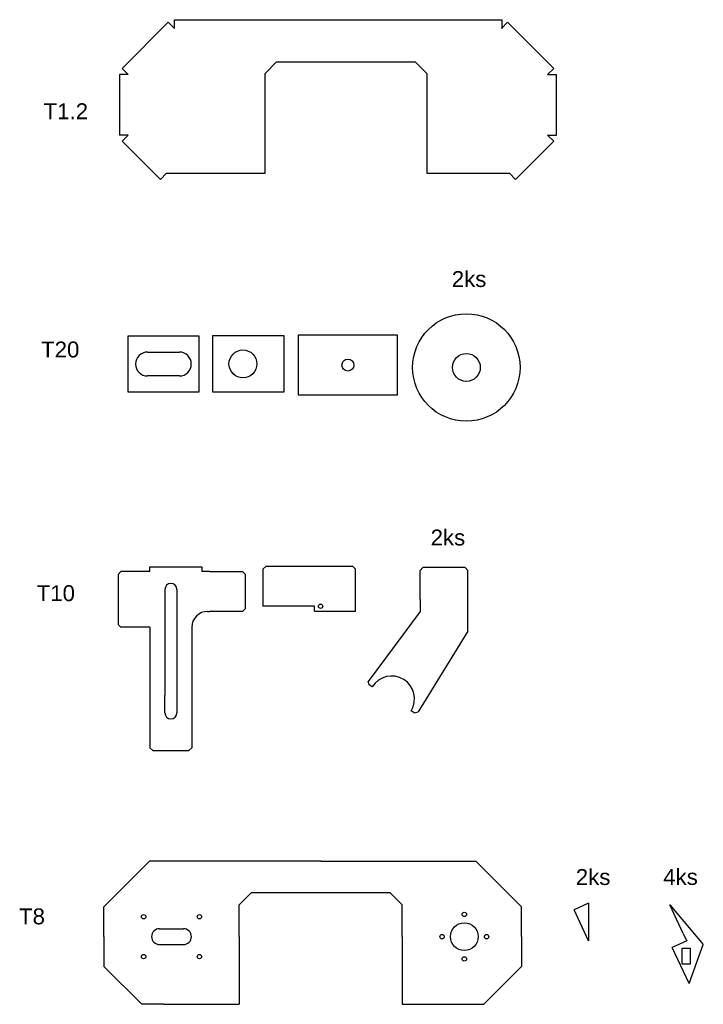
# Model space of a CAD drawing. Header units: millimetres. Extents: x 237 to 1956, y 221 to 2696.
import ezdxf

# ---------------------------------------------------------------- set-up
doc = ezdxf.new("R2010")
doc.units = ezdxf.units.MM
doc.styles.get("Standard").update_dxf_attribs({"font": 'arial.ttf'})

msp = doc.modelspace()

# ---------------------------------------------------------------- linework, layer by layer
for p, q in [((494.9, 2573.2), (611, 2689.4)), ((611, 2689.4), (626.6, 2673.8)), ((626.6, 2673.8), (626.6, 2695.8)), ((626.6, 2695.8), (1449.2, 2695.8)), ((1463.8, 2689.4), (1448.2, 2673.8)), ((1449.2, 2695.8), (1449.2, 2673.8)), ((1463.8, 2689.4), (1580, 2573.2)), ((854.4, 2561), (883.2, 2589.8)), ((883.2, 2589.8), (1231.6, 2589.8)), ((1231.6, 2589.8), (1260.4, 2561)), ((510.4, 2557.7), (488.4, 2557.7)), ((488.4, 2557.7), (488.4, 2406)), ((494.9, 2573.2), (510.4, 2557.7)), ((854.4, 2309.8), (854.4, 2561)), ((1260.4, 2561), (1260.4, 2309.8)), ((1580, 2573.2), (1564.4, 2557.7)), ((1564.4, 2557.7), (1586.4, 2557.7)), ((1586.4, 2406), (1586.4, 2557.7)), ((510.4, 2406), (488.4, 2406)), ((494.9, 2390.5), (510.4, 2406)), ((1564.4, 2406), (1586.4, 2406)), ((1580, 2390.5), (1564.4, 2406)), ((591, 2294.3), (494.9, 2390.5)), ((1580, 2390.5), (1483.8, 2294.3)), ((591, 2294.3), (606.6, 2309.8)), ((606.6, 2309.8), (854.4, 2309.8)), ((1260.4, 2309.8), (1468.2, 2309.8)), ((1483.8, 2294.3), (1468.2, 2309.8)), ((558.8, 1860.5), (638.8, 1860.5)), ((638.8, 1800.5), (558.8, 1800.5)), ((564.8, 1308.8), (564.8, 1320.8)), ((564.8, 1320.8), (694.8, 1320.8)), ((694.8, 1320.8), (694.8, 1308.8)), ((1244, 1311.9), (1251, 1318.9)), ((1244, 1238.9), (1244, 1311.9)), ((1357, 1318.9), (1251, 1318.9)), ((1364, 1311.9), (1357, 1318.9)), ((1364, 1158.9), (1364, 1311.9)), ((484.8, 1301.8), (491.8, 1308.8)), ((484.8, 1301.8), (484.8, 1175.8)), ((564.8, 1308.8), (491.8, 1308.8)), ((714.8, 1308.8), (694.8, 1308.8)), ((714.8, 1308.8), (797.8, 1308.8)), ((804.8, 1301.8), (797.8, 1308.8)), ((804.8, 1215.8), (804.8, 1301.8)), ((602.3, 1263.8), (602.3, 997.6)), ((632.3, 1263.8), (632.3, 997.6)), ((1244, 1238.9), (1244, 1208.7)), ((797.8, 1208.8), (804.8, 1215.8)), ((978.7, 1221.7), (848.7, 1221.7)), ((978.7, 1209.7), (978.7, 1221.7)), ((709.8, 1208.8), (714.8, 1208.8)), ((797.8, 1208.8), (714.8, 1208.8)), ((1244, 1208.7), (1113.5, 1032.9)), ((491.8, 1168.8), (484.8, 1175.8)), ((564.8, 1168.8), (491.8, 1168.8)), ((564.8, 1168.8), (564.8, 1158.8)), ((669.8, 1168.8), (669.8, 865.8)), ((564.8, 1158.8), (564.8, 865.8)), ((1364, 1158.9), (1238.8, 956.1)), ((1115.6, 1024), (1113.5, 1032.9)), ((1123.5, 1019.1), (1115.6, 1024)), ((602.3, 953.8), (602.3, 997.6)), ((632.3, 997.6), (632.3, 953.8)), ((1229.2, 953.9), (1221.3, 958.8)), ((1229.2, 953.9), (1238.8, 956.1)), ((571.8, 858.8), (564.8, 865.8)), ((571.8, 858.8), (662.8, 858.8)), ((662.8, 858.8), (669.8, 865.8)), ((449, 466.3), (564, 581.3)), ((994, 581.3), (564, 581.3)), ((994, 581.3), (1384, 581.3)), ((1499, 466.3), (1384, 581.3)), ((819, 501.3), (789, 471.3)), ((1169, 501.3), (819, 501.3)), ((1199, 471.3), (1169, 501.3)), ((789, 391.3), (789, 471.3)), ((1199, 391.3), (1199, 471.3)), ((1666.9, 475.4), (1630.7, 458.5)), ((1666.9, 475.4), (1666.9, 380.8)), ((1905.4, 399.1), (1871.7, 471.5)), ((1871.7, 471.5), (1955.7, 371.4)), ((449, 391.3), (449, 466.3)), ((1499, 391.3), (1499, 466.3)), ((1666.9, 380.8), (1630.7, 458.5)), ((589, 411.3), (599, 411.3)), ((599, 411.3), (639, 411.3)), ((639, 411.3), (649, 411.3)), ((1905.4, 399.1), (1912.6, 383.6)), ((449, 391.3), (449, 316.3)), ((589, 371.3), (599, 371.3)), ((599, 371.3), (639, 371.3)), ((639, 371.3), (649, 371.3)), ((789, 391.3), (789, 221.3)), ((1199, 391.3), (1199, 324.3)), ((1499, 391.3), (1499, 316.3)), ((1913.9, 380.9), (1877.7, 364)), ((1912.6, 383.6), (1913.9, 380.9)), ((1920, 273.2), (1955.7, 371.4)), ((1920, 273.2), (1877.7, 364)), ((1902.6, 362.3), (1922.6, 362.3)), ((1902.6, 322.2), (1902.6, 362.3)), ((1922.6, 362.3), (1922.7, 362.3)), ((1922.7, 362.3), (1922.7, 322.2)), ((1199, 324.3), (1199, 221.3)), ((1922.6, 322.2), (1902.6, 322.2)), ((1922.6, 322.2), (1922.7, 322.2)), ((449, 316.3), (544, 221.3)), ((1499, 316.3), (1404, 221.3)), ((599, 221.3), (544, 221.3)), ((599, 221.3), (789, 221.3)), ((1199, 221.3), (1404, 221.3))]:
    msp.add_line(p, q)
for points in [[(508.8, 1760.5), (688.8, 1760.5), (688.8, 1900.5), (508.8, 1900.5)], [(722.4, 1760.9), (902.4, 1760.9), (902.4, 1900.9), (722.4, 1900.9)], [(937.2, 1752.9), (1187.2, 1752.9), (1187.2, 1902.9), (937.2, 1902.9)]]:
    msp.add_lwpolyline(points, close=True)
msp.add_lwpolyline([(978.7, 1209.7), (1081.7, 1209.7), (1081.7, 1314.7), (1074.7, 1321.7), (855.7, 1321.7), (848.7, 1314.7), (848.7, 1221.7)])
for centre, radius in [((1360.1, 1821.8), 135), ((798.4, 1830.9), 35), ((1360.1, 1821.8), 35), ((1062.2, 1827.9), 15), ((993.7, 1221.7), 5.5), ((549, 441.3), 5.5), ((689, 441.3), 5.5), ((1355, 447.3), 5.5), ((1355, 391.3), 35), ((1299, 391.3), 5.5), ((1411, 391.3), 5.5), ((549, 341.3), 5.5), ((689, 341.3), 5.5), ((1355, 335.3), 5.5)]:
    msp.add_circle(centre, radius)
for centre, radius, start, end in [((558.8, 1830.5), 30, 90, 270), ((638.8, 1830.5), 30, 270, 90), ((617.3, 1263.8), 15, 0, 180), ((709.8, 1168.8), 40, 90, 180), ((1172.4, 988.9), 57.5, 328.3208, 148.3208), ((617.3, 953.8), 15, 180, 0), ((589, 391.3), 20, 90, 270), ((649, 391.3), 20, 270, 90)]:
    msp.add_arc(centre, radius, start, end)

# ---------------------------------------------------------------- texts
at = {"char_height": 40, "attachment_point": 1}
for s, width, insert in [('T1.2', 152.25, (297.5, 2485.7)), ('2ks', 113.454, (1323.4, 2064.1)), ('T20', 152.25, (291.1, 1887)), ('2ks', 40, (1270.3, 1414.4)), ('T10', 152.25, (280.1, 1274.6)), ('2ks', 113.5, (1635.2, 561.2)), ('4ks', 108.972, (1854.9, 561.4)), ('T8', 152.25, (235.7, 462.3))]:
    msp.add_mtext_dynamic_manual_height_columns(s, width=width, gutter_width=12.5, heights=[0], dxfattribs=dict(at, insert=insert))

doc.saveas('drawing.dxf')
